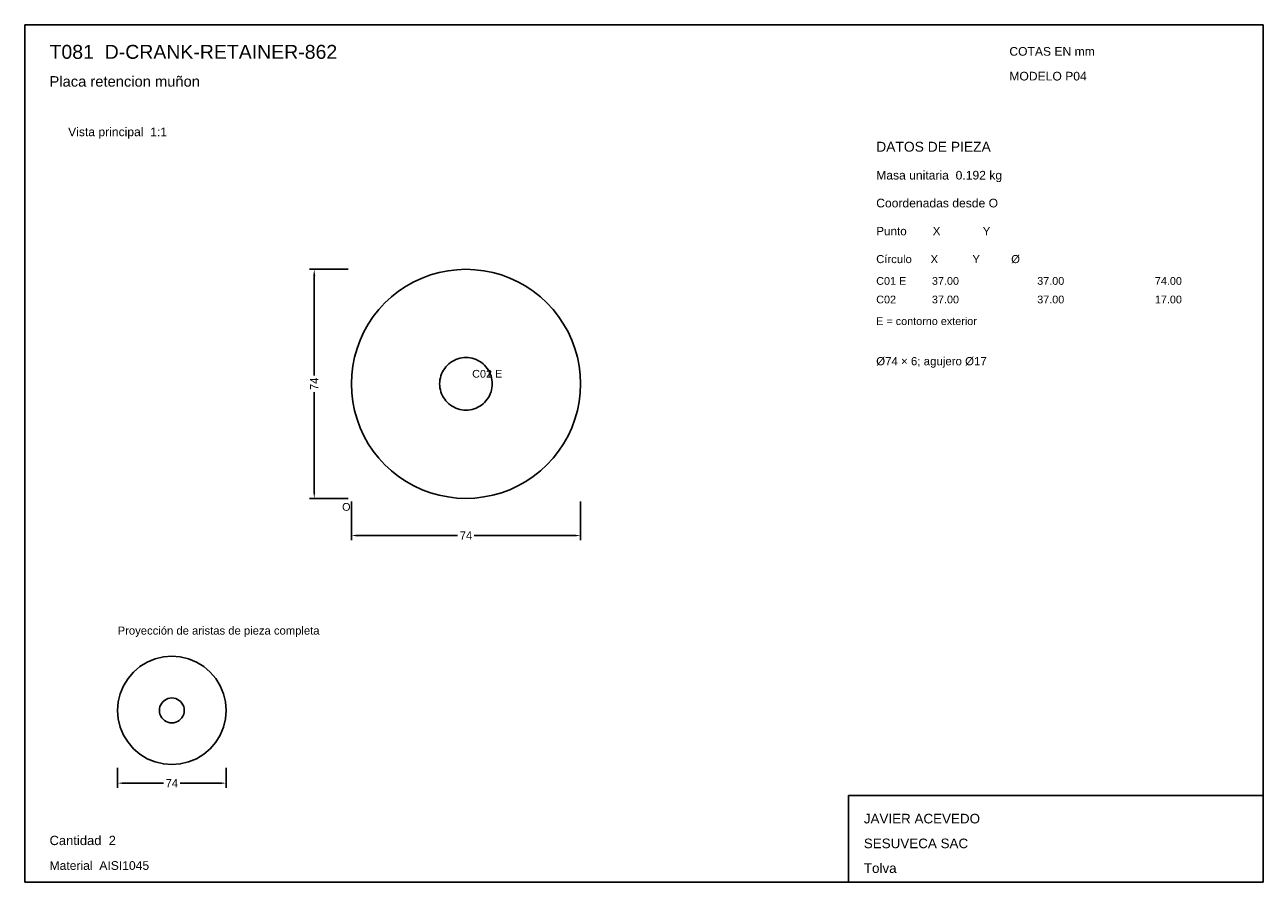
# Model space of a CAD drawing. Header units: millimetres. Extents: x 10 to 410, y 10 to 287.
import ezdxf

# ---------------------------------------------------------------- set-up
doc = ezdxf.new("R2010")
doc.units = ezdxf.units.MM
doc.styles.add('ARIAL', font='arial.ttf')
doc.dimstyles.get("Standard").update_dxf_attribs({"dimtxt": 2.5, "dimasz": 2.5, "dimexe": 1.25, "dimexo": 0.625, "dimtad": 1, "dimcen": 2.5, "dimazin": 3, "dimtfac": 1, "dimtmove": 0, "dimatfit": 3})

# ---------------------------------------------------------------- blocks, each defined once
blk = doc.blocks.new('_CLOSEDFILLED')
at = {"color": 0, "linetype": 'BYBLOCK'}
blk.add_solid([(-1, 0.16), (0, 0), (-1, -0.16)], dxfattribs=at)
blk = doc.blocks.new('*D1')
for p, q in [((115.5, 133), (115.5, 120.5)), ((189.5, 133), (189.5, 120.5)), ((117.5, 122), (149.8, 122)), ((155.2, 122), (187.5, 122))]:
    blk.add_line(p, q)
at = {"layer": 'Defpoints'}
for p in [(115.5, 134), (189.5, 134), (115.5, 122)]:
    blk.add_point(p, dxfattribs=at)
at = {"xscale": 2, "yscale": 2, "rotation": 180}
blk.add_blockref('_CLOSEDFILLED', (115.5, 122), dxfattribs=at)
at = {"xscale": 2, "yscale": 2}
blk.add_blockref('_CLOSEDFILLED', (189.5, 122), dxfattribs=at)
at = {"insert": (152.5, 122), "char_height": 2.7, "attachment_point": 5}
blk.add_mtext('74', dxfattribs=at)
blk = doc.blocks.new('*D2')
for p, q in [((114.5, 208), (102, 208)), ((103.5, 173.7), (103.5, 206)), ((103.5, 136), (103.5, 168.3)), ((114.5, 134), (102, 134))]:
    blk.add_line(p, q)
at = {"layer": 'Defpoints'}
for p in [(115.5, 208), (103.5, 134), (115.5, 134)]:
    blk.add_point(p, dxfattribs=at)
at = {"xscale": 2, "yscale": 2}
for p, rotation in [((103.5, 208), 90), ((103.5, 134), 270)]:
    blk.add_blockref('_CLOSEDFILLED', p, dxfattribs=dict(at, rotation=rotation))
at = {"insert": (103.5, 171), "char_height": 2.7, "attachment_point": 5, "rotation": 90}
blk.add_mtext('74', dxfattribs=at)
blk = doc.blocks.new('*D3')
for p, q in [((40, 47), (40, 40.5)), ((75, 47), (75, 40.5)), ((42, 42), (54.8, 42)), ((60.2, 42), (73, 42))]:
    blk.add_line(p, q)
at = {"layer": 'Defpoints'}
for p in [(40, 48), (75, 48), (40, 42)]:
    blk.add_point(p, dxfattribs=at)
at = {"xscale": 2, "yscale": 2, "rotation": 180}
blk.add_blockref('_CLOSEDFILLED', (40, 42), dxfattribs=at)
at = {"xscale": 2, "yscale": 2}
blk.add_blockref('_CLOSEDFILLED', (75, 42), dxfattribs=at)
at = {"insert": (57.5, 42), "char_height": 2.7, "attachment_point": 5}
blk.add_mtext('74', dxfattribs=at)

msp = doc.modelspace()

# ---------------------------------------------------------------- linework, layer by layer
for p, q in [((410, 287), (10, 287)), ((10, 287), (10, 10)), ((410, 10), (410, 287)), ((410, 38), (276, 38)), ((276, 38), (276, 10)), ((410, 10), (410, 38)), ((10, 10), (410, 10)), ((276, 10), (410, 10))]:
    msp.add_line(p, q)
for points in [[(152.5, 208), (149.597, 207.8859), (146.7119, 207.5445), (143.8625, 206.9777), (141.0664, 206.1891), (138.3407, 205.1835), (135.7024, 203.9672), (133.1676, 202.5477), (130.7519, 200.9336), (128.4704, 199.135), (126.337, 197.163), (124.365, 195.0296), (122.5664, 192.7481), (120.9523, 190.3324), (119.5328, 187.7976), (118.3165, 185.1593), (117.3109, 182.4336), (116.5223, 179.6375), (115.9555, 176.7881), (115.6141, 173.903), (115.5, 171), (115.6141, 168.097), (115.9555, 165.2119), (116.5223, 162.3625), (117.3109, 159.5664), (118.3165, 156.8407), (119.5328, 154.2024), (120.9523, 151.6676), (122.5664, 149.2519), (124.365, 146.9704), (126.337, 144.837), (128.4704, 142.865), (130.7519, 141.0664), (133.1676, 139.4523), (135.7024, 138.0328), (138.3407, 136.8165), (141.0664, 135.8109), (143.8625, 135.0223), (146.7119, 134.4555), (149.597, 134.1141), (152.5, 134), (155.403, 134.1141), (158.2881, 134.4555), (161.1375, 135.0223), (163.9336, 135.8109), (166.6593, 136.8165), (169.2976, 138.0328), (171.8324, 139.4523), (174.2481, 141.0664), (176.5296, 142.865), (178.663, 144.837), (180.635, 146.9704), (182.4336, 149.2519), (184.0477, 151.6676), (185.4672, 154.2024), (186.6835, 156.8407), (187.6891, 159.5664), (188.4777, 162.3625), (189.0445, 165.2119), (189.3859, 168.097), (189.5, 171), (189.3859, 173.903), (189.0445, 176.7881), (188.4777, 179.6375), (187.6891, 182.4336), (186.6835, 185.1593), (185.4672, 187.7976), (184.0477, 190.3324), (182.4336, 192.7481), (180.635, 195.0296), (178.663, 197.163), (176.5296, 199.135), (174.2481, 200.9336), (171.8324, 202.5477), (169.2976, 203.9672), (166.6593, 205.1835), (163.9336, 206.1891), (161.1375, 206.9777), (158.2881, 207.5445), (155.403, 207.8859), (152.5, 208)], [(152.5, 179.5), (151.8331, 179.4738), (151.1703, 179.3954), (150.5157, 179.2651), (149.8734, 179.084), (149.2472, 178.853), (148.6411, 178.5736), (148.0588, 178.2474), (147.5038, 177.8766), (146.9797, 177.4635), (146.4896, 177.0104), (146.0365, 176.5203), (145.6234, 175.9962), (145.2526, 175.4412), (144.9264, 174.8589), (144.647, 174.2528), (144.416, 173.6266), (144.2349, 172.9843), (144.1046, 172.3297), (144.0262, 171.6669), (144, 171), (144.0262, 170.3331), (144.1046, 169.6703), (144.2349, 169.0157), (144.416, 168.3734), (144.647, 167.7472), (144.9264, 167.1411), (145.2526, 166.5588), (145.6234, 166.0038), (146.0365, 165.4797), (146.4896, 164.9896), (146.9797, 164.5365), (147.5038, 164.1234), (148.0588, 163.7526), (148.6411, 163.4264), (149.2472, 163.147), (149.8734, 162.916), (150.5157, 162.7349), (151.1703, 162.6046), (151.8331, 162.5262), (152.5, 162.5), (153.1669, 162.5262), (153.8297, 162.6046), (154.4843, 162.7349), (155.1266, 162.916), (155.7528, 163.147), (156.3589, 163.4264), (156.9412, 163.7526), (157.4962, 164.1234), (158.0203, 164.5365), (158.5104, 164.9896), (158.9635, 165.4797), (159.3766, 166.0038), (159.7474, 166.5588), (160.0736, 167.1411), (160.353, 167.7472), (160.584, 168.3734), (160.7651, 169.0157), (160.8954, 169.6703), (160.9738, 170.3331), (161, 171), (160.9738, 171.6669), (160.8954, 172.3297), (160.7651, 172.9843), (160.584, 173.6266), (160.353, 174.2528), (160.0736, 174.8589), (159.7474, 175.4412), (159.3766, 175.9962), (158.9635, 176.5203), (158.5104, 177.0104), (158.0203, 177.4635), (157.4962, 177.8766), (156.9412, 178.2474), (156.3589, 178.5736), (155.7528, 178.853), (155.1266, 179.084), (154.4843, 179.2651), (153.8297, 179.3954), (153.1669, 179.4738), (152.5, 179.5)], [(57.5, 83), (54.7624, 82.7845), (52.0922, 82.1435), (49.5552, 81.0926), (47.2138, 79.6578), (45.1256, 77.8744), (43.3422, 75.7862), (41.9074, 73.4448), (40.8565, 70.9078), (40.2155, 68.2376), (40, 65.5), (40.2155, 62.7624), (40.8565, 60.0922), (41.9074, 57.5552), (43.3422, 55.2138), (45.1256, 53.1256), (47.2138, 51.3422), (49.5552, 49.9074), (52.0922, 48.8565), (54.7624, 48.2155), (57.5, 48), (60.2376, 48.2155), (62.9078, 48.8565), (65.4448, 49.9074), (67.7862, 51.3422), (69.8744, 53.1256), (71.6578, 55.2138), (73.0926, 57.5552), (74.1435, 60.0922), (74.7845, 62.7624), (75, 65.5), (74.7845, 68.2376), (74.1435, 70.9078), (73.0926, 73.4448), (71.6578, 75.7862), (69.8744, 77.8744), (67.7862, 79.6578), (65.4448, 81.0926), (62.9078, 82.1435), (60.2376, 82.7845), (57.5, 83)], [(57.5, 83), (54.7624, 82.7845), (52.0922, 82.1435), (49.5552, 81.0926), (47.2138, 79.6578), (45.1256, 77.8744), (43.3422, 75.7862), (41.9074, 73.4448), (40.8565, 70.9078), (40.2155, 68.2376), (40, 65.5), (40.2155, 62.7624), (40.8565, 60.0922), (41.9074, 57.5552), (43.3422, 55.2138), (45.1256, 53.1256), (47.2138, 51.3422), (49.5552, 49.9074), (52.0922, 48.8565), (54.7624, 48.2155), (57.5, 48), (60.2376, 48.2155), (62.9078, 48.8565), (65.4448, 49.9074), (67.7862, 51.3422), (69.8744, 53.1256), (71.6578, 55.2138), (73.0926, 57.5552), (74.1435, 60.0922), (74.7845, 62.7624), (75, 65.5), (74.7845, 68.2376), (74.1435, 70.9078), (73.0926, 73.4448), (71.6578, 75.7862), (69.8744, 77.8744), (67.7862, 79.6578), (65.4448, 81.0926), (62.9078, 82.1435), (60.2376, 82.7845), (57.5, 83)], [(57.5, 83), (57.5, 83), (57.5, 83)], [(57.5, 69.5203), (56.8711, 69.4708), (56.2577, 69.3235), (55.6748, 69.0821), (55.1369, 68.7525), (54.6572, 68.3428), (54.2475, 67.8631), (53.9179, 67.3252), (53.6765, 66.7423), (53.5292, 66.1289), (53.4797, 65.5), (53.5292, 64.8711), (53.6765, 64.2577), (53.9179, 63.6748), (54.2475, 63.1369), (54.6572, 62.6572), (55.1369, 62.2475), (55.6748, 61.9179), (56.2577, 61.6765), (56.8711, 61.5292), (57.5, 61.4797), (58.1289, 61.5292), (58.7423, 61.6765), (59.3252, 61.9179), (59.8631, 62.2475), (60.3428, 62.6572), (60.7525, 63.1369), (61.0821, 63.6748), (61.3235, 64.2577), (61.4708, 64.8711), (61.5203, 65.5), (61.4708, 66.1289), (61.3235, 66.7423), (61.0821, 67.3252), (60.7525, 67.8631), (60.3428, 68.3428), (59.8631, 68.7525), (59.3252, 69.0821), (58.7423, 69.3235), (58.1289, 69.4708), (57.5, 69.5203)], [(57.5, 69.5203), (56.8711, 69.4708), (56.2577, 69.3235), (55.6748, 69.0821), (55.1369, 68.7525), (54.6572, 68.3428), (54.2475, 67.8631), (53.9179, 67.3252), (53.6765, 66.7423), (53.5292, 66.1289), (53.4797, 65.5), (53.5292, 64.8711), (53.6765, 64.2577), (53.9179, 63.6748), (54.2475, 63.1369), (54.6572, 62.6572), (55.1369, 62.2475), (55.6748, 61.9179), (56.2577, 61.6765), (56.8711, 61.5292), (57.5, 61.4797), (58.1289, 61.5292), (58.7423, 61.6765), (59.3252, 61.9179), (59.8631, 62.2475), (60.3428, 62.6572), (60.7525, 63.1369), (61.0821, 63.6748), (61.3235, 64.2577), (61.4708, 64.8711), (61.5203, 65.5), (61.4708, 66.1289), (61.3235, 66.7423), (61.0821, 67.3252), (60.7525, 67.8631), (60.3428, 68.3428), (59.8631, 68.7525), (59.3252, 69.0821), (58.7423, 69.3235), (58.1289, 69.4708), (57.5, 69.5203)], [(57.5, 69.5203), (57.5, 69.5203), (57.5, 69.5203)]]:
    msp.add_lwpolyline(points)

# ---------------------------------------------------------------- texts
at = {"style": 'ARIAL'}
for s, height, p in [('T081  D-CRANK-RETAINER-862', 4.5, (18, 276)), ('COTAS EN mm', 2.8, (328, 277)), ('Placa retencion muñon', 3.4, (18, 267)), ('MODELO P04', 2.8, (328, 269)), ('Vista principal  1:1', 2.8, (24, 251)), ('DATOS DE PIEZA', 3.2, (285, 246)), ('Masa unitaria  0.192 kg', 2.8, (285, 237)), ('Coordenadas desde O', 2.8, (285, 228)), ('Punto        X             Y', 2.7, (285, 219)), ('Círculo      X           Y          Ø', 2.6, (285, 210)), ('C01 E', 2.5, (285, 203)), ('37.00', 2.5, (303, 203)), ('37.00', 2.5, (337, 203)), ('74.00', 2.5, (375, 203)), ('C02', 2.5, (285, 197)), ('37.00', 2.5, (303, 197)), ('37.00', 2.5, (337, 197)), ('17.00', 2.5, (375, 197)), ('E = contorno exterior', 2.5, (285, 190)), ('Ø74 × 6; agujero Ø17', 2.65, (285, 177)), ('C01 E', 2.5, (154.5, 173)), ('C02', 2.5, (154.5, 173)), ('O', 2.5, (112.5, 130)), ('Proyección de aristas de pieza completa', 2.6, (40, 90)), ('JAVIER ACEVEDO', 3.1, (281, 29)), ('Cantidad  2', 3, (18, 22)), ('SESUVECA SAC', 3.1, (281, 21)), ('Material  AISI1045', 2.8, (18, 14)), ('Tolva', 3.1, (281, 13))]:
    msp.add_text(s, height=height, dxfattribs=at).set_placement(p)

# ---------------------------------------------------------------- dimensions: what is measured, and where the dimension line sits
dim = msp.add_linear_dim(base=(103.5, 134), p1=(115.5, 134), p2=(115.5, 208), angle=90, dimstyle='Standard', override={"dimtxt": 2.7, "dimasz": 2, "dimexe": 1.5, "dimexo": 1, "dimgap": 1, "dimdec": 2, "dimlfac": 1, "dimzin": 8})
dim.commit()
dim.dimension.update_dxf_attribs({"geometry": '*D2', "text_midpoint": (103.5, 171)})
for base, p1, p2, override, picture, middle in [((115.5, 122), (115.5, 134), (189.5, 134), {"dimtxt": 2.7, "dimasz": 2, "dimexe": 1.5, "dimexo": 1, "dimgap": 1, "dimdec": 2, "dimlfac": 1, "dimzin": 8}, '*D1', (152.5, 122)), ((40, 42), (40, 48), (75, 48), {"dimtxt": 2.7, "dimasz": 2, "dimexe": 1.5, "dimexo": 1, "dimgap": 1, "dimdec": 2, "dimlfac": 2.114286, "dimzin": 8}, '*D3', (57.5, 42))]:
    dim = msp.add_linear_dim(base=base, p1=p1, p2=p2, dimstyle='Standard', override=override)
    dim.commit()
    dim.dimension.update_dxf_attribs({"geometry": picture, "text_midpoint": middle})

doc.saveas('drawing.dxf')
